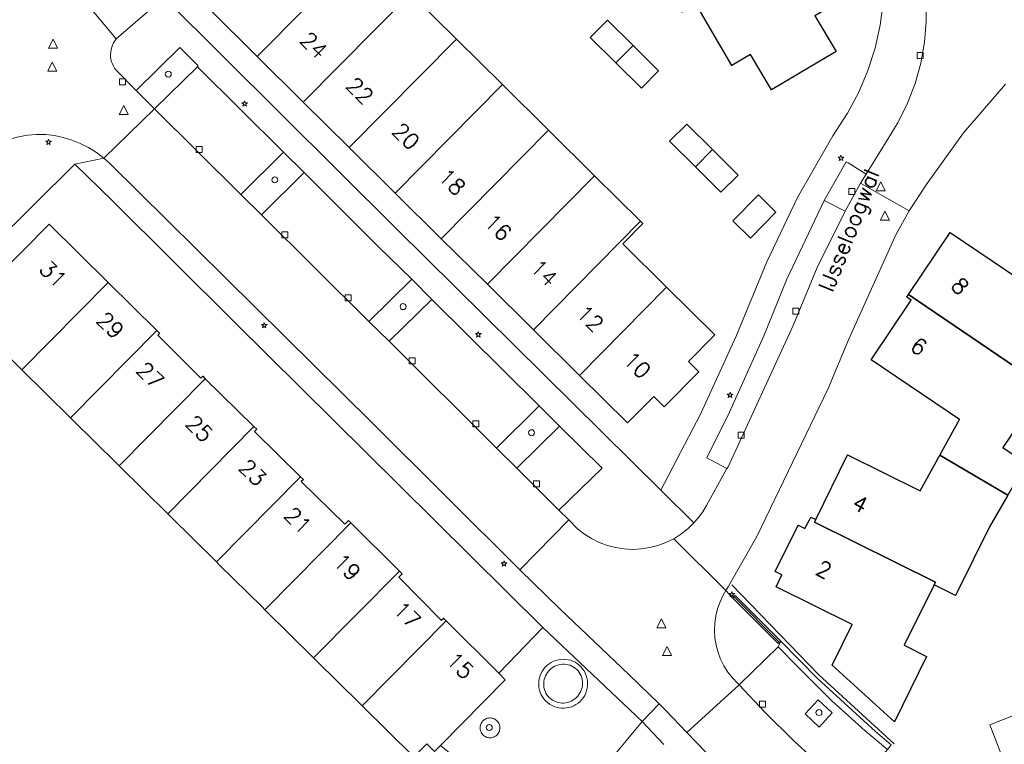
# Model space of a CAD drawing. Header units: metres. Extents: x 105376 to 107446, y 444190 to 447356.
# Tile 42 of 90: x 106916 to 106998, y 446053 to 446114. Entities that reach past the tile are written whole.
import ezdxf
from ezdxf.enums import TextEntityAlignment as Align

# ---------------------------------------------------------------- set-up
doc = ezdxf.new("R2010")
doc.units = ezdxf.units.M
doc.header["$MEASUREMENT"] = 0
for name, color, linetype, lineweight in [('begroeid terreindeel kenmerkpunt', 3, 'Continuous', 0), ('huisnummerreeks BGT', 7, 'Continuous', 0), ('onbegroeid terreindeel vlak', 5, 'Continuous', 0), ('openbare ruimte label tekst', 7, 'Continuous', 0), ('pand vlak BGT', 1, 'Continuous', 30), ('pand vlak gecombineerd BAG en BGT', 1, 'Continuous', 30), ('s_boom', 7, 'Continuous', 0), ('s_lantaarnpaal_lichtmast', 7, 'Continuous', 0), ('s_rioolput', 7, 'Continuous', 0), ('s_straatkolk_trottoirkolk', 7, 'Continuous', 0), ('scheiding lijn - uitbreiding populatie', 7, 'Continuous', 0), ('vegetatieobject lijn', 5, 'Continuous', 0), ('waterdeel vlak', 4, 'Continuous', 0), ('wegdeel vlak', 2, 'Continuous', 0)]:
    doc.layers.add(name, color=color, linetype=linetype, lineweight=lineweight)
doc.styles.get("Standard").update_dxf_attribs({"font": 'romans.shx'})

msp = doc.modelspace()

# ---------------------------------------------------------------- linework, layer by layer
at = {"layer": 'begroeid terreindeel kenmerkpunt', "flags": 128}
for points in [[(106929.579, 446111.247), (106931.133, 446109.712), (106931.057, 446109.633), (106927.491, 446106.131), (106925.949, 446107.666)], [(106929.579, 446111.247), (106931.133, 446109.712), (106931.057, 446109.633), (106927.491, 446106.131), (106925.949, 446107.666)], [(106939.964, 446100.823), (106936.398, 446097.278), (106934.695, 446098.988), (106938.255, 446102.507)], [(106939.964, 446100.823), (106936.398, 446097.278), (106934.695, 446098.988), (106938.255, 446102.507)], [(106950.626, 446090.234), (106947.05, 446086.74), (106945.362, 446088.38), (106948.94, 446091.919)], [(106950.626, 446090.234), (106947.05, 446086.74), (106945.362, 446088.38), (106948.94, 446091.919)], [(106957.721, 446076.147), (106956.007, 446077.815), (106959.581, 446081.348), (106961.278, 446079.675)], [(106957.721, 446076.147), (106956.007, 446077.815), (106959.581, 446081.348), (106961.278, 446079.675)], [(106979.523, 446061.521), (106975.75, 446065.316), (106975.948, 446065.528), (106979.757, 446061.715)], [(106979.523, 446061.521), (106975.75, 446065.316), (106975.948, 446065.528), (106979.757, 446061.715)], [(106962.791, 446057.152), (106962.681, 446057.029), (106962.559, 446056.917), (106962.426, 446056.819), (106962.283, 446056.735), (106962.133, 446056.667), (106961.976, 446056.614), (106961.814, 446056.578), (106961.65, 446056.559), (106961.485, 446056.557), (106961.32, 446056.572), (106961.158, 446056.604), (106961, 446056.653), (106960.848, 446056.718), (106960.703, 446056.798), (106960.567, 446056.893), (106960.443, 446057.001), (106960.33, 446057.122), (106960.23, 446057.254), (106960.144, 446057.395), (106960.073, 446057.545), (106960.019, 446057.701), (106959.981, 446057.862), (106959.959, 446058.026), (106959.955, 446058.191), (106959.968, 446058.356), (106959.998, 446058.519), (106960.045, 446058.677), (106960.108, 446058.83), (106960.186, 446058.976), (106960.279, 446059.113), (106960.386, 446059.239), (106960.497, 446059.359), (106960.62, 446059.467), (106960.753, 446059.561), (106960.895, 446059.642), (106961.044, 446059.707), (106961.199, 446059.757), (106961.359, 446059.791), (106961.522, 446059.808), (106961.685, 446059.809), (106961.847, 446059.793), (106962.007, 446059.76), (106962.163, 446059.711), (106962.313, 446059.646), (106962.455, 446059.567), (106962.589, 446059.473), (106962.712, 446059.366), (106962.824, 446059.247), (106962.923, 446059.117), (106963.008, 446058.978), (106963.078, 446058.83), (106963.133, 446058.677), (106963.172, 446058.518), (106963.195, 446058.356), (106963.201, 446058.193), (106963.19, 446058.03), (106963.162, 446057.869), (106963.118, 446057.712), (106963.058, 446057.56), (106962.983, 446057.415), (106962.894, 446057.279)], [(106962.791, 446057.152), (106962.681, 446057.029), (106962.559, 446056.917), (106962.426, 446056.819), (106962.283, 446056.735), (106962.133, 446056.667), (106961.976, 446056.614), (106961.814, 446056.578), (106961.65, 446056.559), (106961.485, 446056.557), (106961.32, 446056.572), (106961.158, 446056.604), (106961, 446056.653), (106960.848, 446056.718), (106960.703, 446056.798), (106960.567, 446056.893), (106960.443, 446057.001), (106960.33, 446057.122), (106960.23, 446057.254), (106960.144, 446057.395), (106960.073, 446057.545), (106960.019, 446057.701), (106959.981, 446057.862), (106959.959, 446058.026), (106959.955, 446058.191), (106959.968, 446058.356), (106959.998, 446058.519), (106960.045, 446058.677), (106960.108, 446058.83), (106960.186, 446058.976), (106960.279, 446059.113), (106960.386, 446059.239), (106960.497, 446059.359), (106960.62, 446059.467), (106960.753, 446059.561), (106960.895, 446059.642), (106961.044, 446059.707), (106961.199, 446059.757), (106961.359, 446059.791), (106961.522, 446059.808), (106961.685, 446059.809), (106961.847, 446059.793), (106962.007, 446059.76), (106962.163, 446059.711), (106962.313, 446059.646), (106962.455, 446059.567), (106962.589, 446059.473), (106962.712, 446059.366), (106962.824, 446059.247), (106962.923, 446059.117), (106963.008, 446058.978), (106963.078, 446058.83), (106963.133, 446058.677), (106963.172, 446058.518), (106963.195, 446058.356), (106963.201, 446058.193), (106963.19, 446058.03), (106963.162, 446057.869), (106963.118, 446057.712), (106963.058, 446057.56), (106962.983, 446057.415), (106962.894, 446057.279)], [(106982.86, 446056.829), (106984.023, 446055.738), (106982.938, 446054.554), (106981.762, 446055.662)], [(106982.86, 446056.829), (106984.023, 446055.738), (106982.938, 446054.554), (106981.762, 446055.662)], [(106956.182, 446054.065), (106956.154, 446054.022), (106956.101, 446053.954), (106956.042, 446053.893), (106955.977, 446053.837), (106955.906, 446053.789), (106955.831, 446053.748), (106955.752, 446053.715), (106955.67, 446053.691), (106955.586, 446053.675), (106955.5, 446053.668), (106955.415, 446053.67), (106955.33, 446053.681), (106955.246, 446053.7), (106955.165, 446053.728), (106955.088, 446053.765), (106955.014, 446053.809), (106954.946, 446053.86), (106954.883, 446053.919), (106954.827, 446053.983), (106954.777, 446054.053), (106954.735, 446054.128), (106954.701, 446054.206), (106954.676, 446054.288), (106954.659, 446054.372), (106954.65, 446054.457), (106954.651, 446054.543), (106954.66, 446054.628), (106954.679, 446054.712), (106954.705, 446054.793), (106954.74, 446054.871), (106954.783, 446054.945), (106954.834, 446055.014), (106954.891, 446055.078), (106954.955, 446055.135), (106955.024, 446055.186), (106955.098, 446055.229), (106955.176, 446055.264), (106955.257, 446055.291), (106955.341, 446055.309), (106955.426, 446055.319), (106955.512, 446055.32), (106955.597, 446055.312), (106955.681, 446055.295), (106955.763, 446055.269), (106955.841, 446055.235), (106955.916, 446055.194), (106955.986, 446055.144), (106956.051, 446055.088), (106956.109, 446055.025), (106956.16, 446054.957), (106956.205, 446054.884), (106956.241, 446054.806), (106956.269, 446054.725), (106956.289, 446054.642), (106956.3, 446054.557), (106956.302, 446054.471), (106956.295, 446054.386), (106956.279, 446054.302), (106956.255, 446054.22), (106956.223, 446054.14)], [(106956.182, 446054.065), (106956.154, 446054.022), (106956.101, 446053.954), (106956.042, 446053.893), (106955.977, 446053.837), (106955.906, 446053.789), (106955.831, 446053.748), (106955.752, 446053.715), (106955.67, 446053.691), (106955.586, 446053.675), (106955.5, 446053.668), (106955.415, 446053.67), (106955.33, 446053.681), (106955.246, 446053.7), (106955.165, 446053.728), (106955.088, 446053.765), (106955.014, 446053.809), (106954.946, 446053.86), (106954.883, 446053.919), (106954.827, 446053.983), (106954.777, 446054.053), (106954.735, 446054.128), (106954.701, 446054.206), (106954.676, 446054.288), (106954.659, 446054.372), (106954.65, 446054.457), (106954.651, 446054.543), (106954.66, 446054.628), (106954.679, 446054.712), (106954.705, 446054.793), (106954.74, 446054.871), (106954.783, 446054.945), (106954.834, 446055.014), (106954.891, 446055.078), (106954.955, 446055.135), (106955.024, 446055.186), (106955.098, 446055.229), (106955.176, 446055.264), (106955.257, 446055.291), (106955.341, 446055.309), (106955.426, 446055.319), (106955.512, 446055.32), (106955.597, 446055.312), (106955.681, 446055.295), (106955.763, 446055.269), (106955.841, 446055.235), (106955.916, 446055.194), (106955.986, 446055.144), (106956.051, 446055.088), (106956.109, 446055.025), (106956.16, 446054.957), (106956.205, 446054.884), (106956.241, 446054.806), (106956.269, 446054.725), (106956.289, 446054.642), (106956.3, 446054.557), (106956.302, 446054.471), (106956.295, 446054.386), (106956.279, 446054.302), (106956.255, 446054.22), (106956.223, 446054.14)]]:
    msp.add_lwpolyline(points, close=True, dxfattribs=at)
at = {"layer": 'onbegroeid terreindeel vlak', "flags": 128}
for points in [[(106976.527, 446134.276), (106972.719, 446138.839), (106968.911, 446143.402), (106963.943, 446139.259), (106961.721, 446141.881), (106957.177, 446137.489), (106962.906, 446130.649), (106968.908, 446123.487), (106971.096, 446120.876), (106970.608, 446120.581), (106968.472, 446119.312), (106971.509, 446114.201), (106972.648, 446114.878), (106975.654, 446109.742), (106977.201, 446110.663), (106978.965, 446107.704), (106984.359, 446110.922), (106982.595, 446113.88), (106986.592, 446116.256), (106983.558, 446121.362), (106980.524, 446126.467), (106976.563, 446124.125), (106973.725, 446127.522), (106971.558, 446130.116)], [(106968.114, 446107.846), (106969.549, 446109.296), (106967.409, 446111.415), (106965.268, 446113.533), (106963.833, 446112.083), (106965.973, 446109.965)], [(106970.467, 446103.431), (106972.616, 446101.296), (106974.747, 446099.179), (106976.187, 446100.61), (106974.047, 446102.736), (106971.907, 446104.862)], [(106975.745, 446096.783), (106977.202, 446095.353), (106979.328, 446097.525), (106977.871, 446098.955)]]:
    msp.add_lwpolyline(points, close=True, dxfattribs=at)
for points in [[(106932.026, 446114.473), (106936.043, 446110.5), (106939.885, 446106.7), (106943.728, 446102.9), (106947.57, 446099.1), (106951.412, 446095.3), (106955.254, 446091.5), (106959.097, 446087.7), (106962.939, 446083.9), (106966.956, 446079.927), (106969.137, 446082.13), (106970.004, 446081.272), (106972.895, 446084.194), (106972.028, 446085.052), (106974.225, 446087.272), (106970.207, 446091.249), (106966.548, 446094.869), (106968.229, 446096.567), (106968.046, 446096.749), (106964.206, 446100.551), (106960.366, 446104.354), (106956.526, 446108.156), (106952.686, 446111.958), (106948.847, 446115.761)], [(106988.255, 446114.776), (106988.034, 446113.114), (106987.609, 446111.195), (106987.01, 446109.323), (106986.242, 446107.513), (106985.311, 446105.782), (106984.078, 446103.885), (106981.124, 446098.729), (106978.568, 446093.365), (106976.021, 446087.173), (106973.042, 446080.663), (106969.722, 446074.32), (106947.687, 446096.09), (106928.368, 446115.325)], [(106988.956, 446053.088), (106987.636, 446054.182), (106982.784, 446058.641), (106979.757, 446061.715), (106975.948, 446065.528), (106975.75, 446065.316), (106975.169, 446065.944), (106975.344, 446066.257), (106977.748, 446070.469), (106983.699, 446082.801), (106985.404, 446086.876), (106989.329, 446095.614), (106990.458, 446097.626), (106991.876, 446099.782), (106994.998, 446104.141), (106998.504, 446108.198)], [(106910.498, 446091.302), (106920.819, 446101.514), (106923.963, 446098.451), (106934.179, 446088.312), (106947.89, 446074.749), (106959.875, 446062.871), (106956.199, 446059.047), (106951.819, 446063.412), (106951.587, 446063.643), (106951.411, 446063.466), (106947.877, 446067.065), (106948.155, 446067.345), (106947.921, 446067.577), (106943.875, 446071.592), (106943.662, 446071.803), (106943.359, 446071.498), (106939.73, 446075.05), (106939.9, 446075.222), (106939.671, 446075.447), (106935.836, 446079.225), (106936.007, 446079.398), (106935.781, 446079.62), (106931.719, 446083.619), (106931.507, 446083.828), (106931.352, 446083.672), (106927.755, 446087.265), (106927.896, 446087.408), (106927.671, 446087.631), (106923.622, 446091.644), (106918.699, 446096.523), (106912.01, 446089.794)], [(106910.498, 446091.302), (106920.819, 446101.514), (106923.963, 446098.451), (106934.179, 446088.312), (106947.89, 446074.749), (106959.875, 446062.871), (106956.199, 446059.047), (106951.819, 446063.412), (106951.587, 446063.643), (106951.411, 446063.466), (106947.877, 446067.065), (106948.155, 446067.345), (106947.921, 446067.577), (106943.875, 446071.592), (106943.662, 446071.803), (106943.359, 446071.498), (106939.73, 446075.05), (106939.9, 446075.222), (106939.671, 446075.447), (106935.836, 446079.225), (106936.007, 446079.398), (106935.781, 446079.62), (106931.719, 446083.619), (106931.507, 446083.828), (106931.352, 446083.672), (106927.755, 446087.265), (106927.896, 446087.408), (106927.671, 446087.631), (106923.622, 446091.644), (106918.699, 446096.523), (106912.01, 446089.794)], [(106999.683, 446091.888), (106993.883, 446095.808), (106990.39, 446090.64), (106990.25, 446090.433), (106990.618, 446090.173), (106987.274, 446085.203), (106994.643, 446080.225), (106993.007, 446077.251), (106991.371, 446074.276), (106985.322, 446077.271), (106982.653, 446071.879), (106982.251, 446072.083), (106982.138, 446071.86), (106981.76, 446071.112), (106981.178, 446071.401), (106979.26, 446067.536), (106979.84, 446067.25), (106979.359, 446066.269), (106985.692, 446063.122), (106984.029, 446059.716), (106989.22, 446054.991), (106991.897, 446060.452), (106990.037, 446061.397), (106992.537, 446066.419), (106994.318, 446065.535), (106994.429, 446065.759), (106997.161, 446071.263), (106998.693, 446073.913)], [(107000.225, 446076.562), (106998.277, 446077.879), (107001.85, 446083.182)], [(106965.365, 446051.646), (106968.172, 446055.034), (106969.968, 446053.113)], [(106965.365, 446051.646), (106968.172, 446055.034), (106969.968, 446053.113)]]:
    msp.add_lwpolyline(points, dxfattribs=at)
at = {"layer": 'pand vlak BGT', "flags": 128}
for points in [[(106912.01, 446089.794), (106918.699, 446096.523), (106923.622, 446091.644), (106916.411, 446084.365), (106911.465, 446089.245), (106911.538, 446089.318)], [(106912.01, 446089.794), (106918.699, 446096.523), (106923.622, 446091.644), (106916.411, 446084.365), (106911.465, 446089.245), (106911.538, 446089.318)], [(106920.469, 446080.361), (106916.411, 446084.365), (106923.622, 446091.644), (106927.671, 446087.631)], [(106920.469, 446080.361), (106916.411, 446084.365), (106923.622, 446091.644), (106927.671, 446087.631)], [(106935.781, 446079.62), (106928.583, 446072.354), (106924.526, 446076.358), (106931.719, 446083.619)], [(106935.781, 446079.62), (106928.583, 446072.354), (106924.526, 446076.358), (106931.719, 446083.619)], [(106936.007, 446079.398), (106935.836, 446079.225), (106939.671, 446075.447), (106932.641, 446068.351), (106928.826, 446072.115), (106928.583, 446072.354), (106935.781, 446079.62)], [(106936.007, 446079.398), (106935.836, 446079.225), (106939.671, 446075.447), (106932.641, 446068.351), (106928.826, 446072.115), (106928.583, 446072.354), (106935.781, 446079.62)], [(106940.756, 446060.344), (106936.698, 446064.348), (106943.875, 446071.592), (106947.921, 446067.577)], [(106940.756, 446060.344), (106936.698, 446064.348), (106943.875, 446071.592), (106947.921, 446067.577)], [(106944.813, 446056.341), (106951.819, 446063.412), (106956.199, 446059.047), (106956.736, 446058.512), (106951.347, 446053.031), (106950.842, 446052.518), (106950.2, 446053.149), (106949.126, 446052.085)], [(106944.813, 446056.341), (106951.819, 446063.412), (106956.199, 446059.047), (106956.736, 446058.512), (106951.347, 446053.031), (106950.842, 446052.518), (106950.2, 446053.149), (106949.126, 446052.085)]]:
    msp.add_lwpolyline(points, close=True, dxfattribs=at)
at = {"layer": 'pand vlak gecombineerd BAG en BGT', "flags": 128}
for points in [[(106940.15, 446122.681), (106944.162, 446118.71), (106936.043, 446110.5), (106932.026, 446114.473)], [(106940.15, 446122.681), (106944.162, 446118.71), (106936.043, 446110.5), (106932.026, 446114.473)], [(106983.558, 446121.362), (106986.592, 446116.256), (106982.595, 446113.88), (106984.359, 446110.922), (106978.965, 446107.704), (106977.201, 446110.663), (106975.654, 446109.742), (106972.648, 446114.878)], [(106983.558, 446121.362), (106986.592, 446116.256), (106982.595, 446113.88), (106984.359, 446110.922), (106978.965, 446107.704), (106977.201, 446110.663), (106975.654, 446109.742), (106972.648, 446114.878)], [(106946.987, 446114.24), (106948.682, 446115.924), (106948.847, 446115.761), (106939.885, 446106.7), (106936.043, 446110.5), (106944.162, 446118.71), (106944.343, 446118.531), (106943.513, 446117.692)], [(106946.987, 446114.24), (106948.682, 446115.924), (106948.847, 446115.761), (106939.885, 446106.7), (106936.043, 446110.5), (106944.162, 446118.71), (106944.343, 446118.531), (106943.513, 446117.692)], [(106939.885, 446106.7), (106948.847, 446115.761), (106952.686, 446111.958), (106943.728, 446102.9)], [(106939.885, 446106.7), (106948.847, 446115.761), (106952.686, 446111.958), (106943.728, 446102.9)], [(106963.833, 446112.083), (106965.268, 446113.533), (106967.409, 446111.415), (106965.973, 446109.965)], [(106963.833, 446112.083), (106965.268, 446113.533), (106967.409, 446111.415), (106965.973, 446109.965)], [(106952.686, 446111.958), (106956.526, 446108.156), (106947.57, 446099.1), (106943.728, 446102.9)], [(106952.686, 446111.958), (106956.526, 446108.156), (106947.57, 446099.1), (106943.728, 446102.9)], [(106965.973, 446109.965), (106967.409, 446111.415), (106969.549, 446109.296), (106968.114, 446107.846)], [(106965.973, 446109.965), (106967.409, 446111.415), (106969.549, 446109.296), (106968.114, 446107.846)], [(106947.57, 446099.1), (106956.526, 446108.156), (106960.366, 446104.354), (106951.412, 446095.3)], [(106947.57, 446099.1), (106956.526, 446108.156), (106960.366, 446104.354), (106951.412, 446095.3)], [(106971.907, 446104.862), (106974.047, 446102.736), (106972.616, 446101.296), (106970.467, 446103.431)], [(106971.907, 446104.862), (106974.047, 446102.736), (106972.616, 446101.296), (106970.467, 446103.431)], [(106955.254, 446091.5), (106951.412, 446095.3), (106960.366, 446104.354), (106964.206, 446100.551)], [(106955.254, 446091.5), (106951.412, 446095.3), (106960.366, 446104.354), (106964.206, 446100.551)], [(106976.187, 446100.61), (106974.747, 446099.179), (106972.616, 446101.296), (106974.047, 446102.736)], [(106976.187, 446100.61), (106974.747, 446099.179), (106972.616, 446101.296), (106974.047, 446102.736)], [(106964.206, 446100.551), (106968.046, 446096.749), (106959.097, 446087.7), (106955.254, 446091.5)], [(106964.206, 446100.551), (106968.046, 446096.749), (106959.097, 446087.7), (106955.254, 446091.5)], [(106977.871, 446098.955), (106979.328, 446097.525), (106977.202, 446095.353), (106975.745, 446096.783)], [(106977.871, 446098.955), (106979.328, 446097.525), (106977.202, 446095.353), (106975.745, 446096.783)], [(106966.548, 446094.869), (106970.207, 446091.249), (106962.939, 446083.9), (106959.097, 446087.7), (106968.046, 446096.749), (106968.229, 446096.567)], [(106966.548, 446094.869), (106970.207, 446091.249), (106962.939, 446083.9), (106959.097, 446087.7), (106968.046, 446096.749), (106968.229, 446096.567)], [(107000.107, 446084.066), (106990.39, 446090.64), (106993.883, 446095.808), (106999.683, 446091.888), (107002.265, 446094.753), (107007.088, 446090.418), (107005.05, 446088.149), (107003.558, 446089.168), (107000.248, 446084.273)], [(107000.107, 446084.066), (106990.39, 446090.64), (106993.883, 446095.808), (106999.683, 446091.888), (107002.265, 446094.753), (107007.088, 446090.418), (107005.05, 446088.149), (107003.558, 446089.168), (107000.248, 446084.273)], [(106962.939, 446083.9), (106970.207, 446091.249), (106974.225, 446087.272), (106972.028, 446085.052), (106972.895, 446084.194), (106970.004, 446081.272), (106969.137, 446082.13), (106966.956, 446079.927)], [(106962.939, 446083.9), (106970.207, 446091.249), (106974.225, 446087.272), (106972.028, 446085.052), (106972.895, 446084.194), (106970.004, 446081.272), (106969.137, 446082.13), (106966.956, 446079.927)], [(107000.248, 446084.273), (107001.85, 446083.182), (106998.277, 446077.879), (107000.225, 446076.562), (106998.693, 446073.913), (106993.007, 446077.251), (106994.643, 446080.225), (106987.274, 446085.203), (106990.618, 446090.173), (106990.25, 446090.433), (106990.39, 446090.64), (107000.107, 446084.066)], [(107000.248, 446084.273), (107001.85, 446083.182), (106998.277, 446077.879), (107000.225, 446076.562), (106998.693, 446073.913), (106993.007, 446077.251), (106994.643, 446080.225), (106987.274, 446085.203), (106990.618, 446090.173), (106990.25, 446090.433), (106990.39, 446090.64), (107000.107, 446084.066)], [(106927.671, 446087.631), (106927.896, 446087.408), (106927.755, 446087.265), (106931.352, 446083.672), (106931.507, 446083.828), (106931.719, 446083.619), (106924.526, 446076.358), (106924.303, 446076.578), (106920.701, 446080.132), (106920.469, 446080.361)], [(106927.671, 446087.631), (106927.896, 446087.408), (106927.755, 446087.265), (106931.352, 446083.672), (106931.507, 446083.828), (106931.719, 446083.619), (106924.526, 446076.358), (106924.303, 446076.578), (106920.701, 446080.132), (106920.469, 446080.361)], [(106982.544, 446071.659), (106982.653, 446071.879), (106985.322, 446077.271), (106991.371, 446074.276), (106993.007, 446077.251), (106998.693, 446073.913), (106997.161, 446071.263), (106994.429, 446065.759), (106994.318, 446065.535), (106992.537, 446066.419), (106992.65, 446066.647)], [(106982.544, 446071.659), (106982.653, 446071.879), (106985.322, 446077.271), (106991.371, 446074.276), (106993.007, 446077.251), (106998.693, 446073.913), (106997.161, 446071.263), (106994.429, 446065.759), (106994.318, 446065.535), (106992.537, 446066.419), (106992.65, 446066.647)], [(106936.465, 446064.577), (106932.888, 446068.107), (106932.641, 446068.351), (106939.671, 446075.447), (106939.9, 446075.222), (106939.73, 446075.05), (106943.359, 446071.498), (106943.662, 446071.803), (106943.875, 446071.592), (106936.698, 446064.348)], [(106936.465, 446064.577), (106932.888, 446068.107), (106932.641, 446068.351), (106939.671, 446075.447), (106939.9, 446075.222), (106939.73, 446075.05), (106943.359, 446071.498), (106943.662, 446071.803), (106943.875, 446071.592), (106936.698, 446064.348)], [(106992.65, 446066.647), (106992.537, 446066.419), (106990.037, 446061.397), (106991.897, 446060.452), (106989.22, 446054.991), (106984.029, 446059.716), (106985.692, 446063.122), (106979.359, 446066.269), (106979.84, 446067.25), (106979.26, 446067.536), (106981.178, 446071.401), (106981.76, 446071.112), (106982.138, 446071.86), (106982.251, 446072.083), (106982.653, 446071.879), (106982.544, 446071.659)], [(106992.65, 446066.647), (106992.537, 446066.419), (106990.037, 446061.397), (106991.897, 446060.452), (106989.22, 446054.991), (106984.029, 446059.716), (106985.692, 446063.122), (106979.359, 446066.269), (106979.84, 446067.25), (106979.26, 446067.536), (106981.178, 446071.401), (106981.76, 446071.112), (106982.138, 446071.86), (106982.251, 446072.083), (106982.653, 446071.879), (106982.544, 446071.659)], [(106947.921, 446067.577), (106948.155, 446067.345), (106947.877, 446067.065), (106951.411, 446063.466), (106951.587, 446063.643), (106951.819, 446063.412), (106944.813, 446056.341), (106944.591, 446056.56), (106941.01, 446060.094), (106940.756, 446060.344)], [(106947.921, 446067.577), (106948.155, 446067.345), (106947.877, 446067.065), (106951.411, 446063.466), (106951.587, 446063.643), (106951.819, 446063.412), (106944.813, 446056.341), (106944.591, 446056.56), (106941.01, 446060.094), (106940.756, 446060.344)]]:
    msp.add_lwpolyline(points, close=True, dxfattribs=at)
at = {"layer": 's_boom', "color": 251, "linetype": 'Continuous', "lineweight": 0, "flags": 128}
for points in [[(106928.379, 446109.025, 1), (106928.879, 446109.025, 1)], [(106937.268, 446100.209, 1), (106937.768, 446100.209, 1)], [(106947.974, 446089.631, 1), (106948.474, 446089.631, 1)], [(106958.69, 446079.119, 1), (106959.19, 446079.119, 1)], [(106982.678, 446055.772, 1), (106983.178, 446055.772, 1)], [(106955.167, 446054.524, 1), (106955.667, 446054.524, 1)]]:
    msp.add_lwpolyline(points, format="xyb", close=True, dxfattribs=at)
at = {"layer": 's_lantaarnpaal_lichtmast', "color": 7, "linetype": 'Continuous', "lineweight": 0, "flags": 128}
for points in [[(106934.94, 446106.63), (106934.758, 446106.63), (106934.905, 446106.523), (106934.849, 446106.351), (106934.996, 446106.457), (106935.143, 446106.351), (106935.087, 446106.523), (106935.234, 446106.63), (106935.052, 446106.63), (106934.996, 446106.803)], [(106918.581, 446103.424), (106918.399, 446103.424), (106918.546, 446103.317), (106918.49, 446103.145), (106918.637, 446103.251), (106918.784, 446103.145), (106918.728, 446103.317), (106918.875, 446103.424), (106918.693, 446103.424), (106918.637, 446103.597)], [(106984.705, 446102.09), (106984.523, 446102.09), (106984.67, 446101.983), (106984.614, 446101.811), (106984.761, 446101.917), (106984.908, 446101.811), (106984.852, 446101.983), (106984.999, 446102.09), (106984.817, 446102.09), (106984.761, 446102.263)], [(106936.577, 446088.137), (106936.395, 446088.137), (106936.542, 446088.03), (106936.486, 446087.858), (106936.633, 446087.964), (106936.78, 446087.858), (106936.724, 446088.03), (106936.871, 446088.137), (106936.689, 446088.137), (106936.633, 446088.31)], [(106954.445, 446087.378), (106954.263, 446087.378), (106954.41, 446087.271), (106954.354, 446087.099), (106954.501, 446087.205), (106954.648, 446087.099), (106954.592, 446087.271), (106954.739, 446087.378), (106954.557, 446087.378), (106954.501, 446087.551)], [(106975.45, 446082.332), (106975.268, 446082.332), (106975.415, 446082.225), (106975.359, 446082.053), (106975.506, 446082.159), (106975.653, 446082.053), (106975.597, 446082.225), (106975.744, 446082.332), (106975.562, 446082.332), (106975.506, 446082.505)], [(106956.588, 446068.258), (106956.406, 446068.258), (106956.553, 446068.151), (106956.497, 446067.979), (106956.644, 446068.085), (106956.791, 446067.979), (106956.735, 446068.151), (106956.882, 446068.258), (106956.7, 446068.258), (106956.644, 446068.431)], [(106975.602, 446065.698), (106975.42, 446065.698), (106975.567, 446065.591), (106975.511, 446065.419), (106975.658, 446065.525), (106975.805, 446065.419), (106975.749, 446065.591), (106975.896, 446065.698), (106975.714, 446065.698), (106975.658, 446065.871)]]:
    msp.add_lwpolyline(points, close=True, dxfattribs=at)
at = {"layer": 's_rioolput', "color": 7, "linetype": 'Continuous', "lineweight": 0, "flags": 128}
for points in [[(106918.645, 446111.198), (106919.395, 446111.198), (106919.02, 446111.948)], [(106918.564, 446109.277), (106919.314, 446109.277), (106918.939, 446110.027)], [(106924.543, 446105.669), (106925.293, 446105.669), (106924.918, 446106.419)], [(106987.707, 446099.295), (106988.457, 446099.295), (106988.082, 446100.045)], [(106988.06, 446096.849), (106988.81, 446096.849), (106988.435, 446097.599)], [(106969.406, 446062.843), (106970.156, 446062.843), (106969.781, 446063.593)], [(106969.876, 446060.532), (106970.626, 446060.532), (106970.251, 446061.282)]]:
    msp.add_lwpolyline(points, close=True, dxfattribs=at)
at = {"layer": 's_straatkolk_trottoirkolk', "color": 7, "linetype": 'Continuous', "lineweight": 0, "flags": 128}
for points in [[(106991.126, 446110.819), (106991.626, 446110.819), (106991.626, 446110.319), (106991.126, 446110.319)], [(106924.544, 446108.627), (106925.044, 446108.627), (106925.044, 446108.127), (106924.544, 446108.127)], [(106930.942, 446102.978), (106931.442, 446102.978), (106931.442, 446102.478), (106930.942, 446102.478)], [(106985.423, 446099.486), (106985.923, 446099.486), (106985.923, 446098.986), (106985.423, 446098.986)], [(106938.109, 446095.881), (106938.609, 446095.881), (106938.609, 446095.381), (106938.109, 446095.381)], [(106943.387, 446090.623), (106943.887, 446090.623), (106943.887, 446090.123), (106943.387, 446090.123)], [(106980.759, 446089.516), (106981.259, 446089.516), (106981.259, 446089.016), (106980.759, 446089.016)], [(106948.732, 446085.359), (106949.232, 446085.359), (106949.232, 446084.859), (106948.732, 446084.859)], [(106954.052, 446080.094), (106954.552, 446080.094), (106954.552, 446079.594), (106954.052, 446079.594)], [(106976.183, 446079.148), (106976.683, 446079.148), (106976.683, 446078.648), (106976.183, 446078.648)], [(106959.101, 446075.091), (106959.601, 446075.091), (106959.601, 446074.591), (106959.101, 446074.591)], [(106977.959, 446056.713), (106978.459, 446056.713), (106978.459, 446056.213), (106977.959, 446056.213)]]:
    msp.add_lwpolyline(points, close=True, dxfattribs=at)
at = {"layer": 'scheiding lijn - uitbreiding populatie', "flags": 128}
msp.add_lwpolyline([(106997.198, 446054.752), (106998.274, 446051.945), (107003.837, 446054.136), (107002.761, 446056.943)], close=True, dxfattribs=at)
at = {"layer": 'vegetatieobject lijn'}
for p, q in [((106975.656, 446066.431), (106982.92, 446058.908)), ((106975.849, 446065.422), (106979.631, 446061.616)), ((106982.92, 446058.908), (106989.215, 446053.159))]:
    msp.add_line(p, q, dxfattribs=at)
at = {"layer": 'waterdeel vlak', "flags": 128}
msp.add_lwpolyline([(106911.465, 446089.245), (106916.411, 446084.365), (106920.469, 446080.361), (106920.701, 446080.132), (106924.303, 446076.578), (106924.526, 446076.358), (106928.583, 446072.354), (106928.826, 446072.115), (106932.641, 446068.351), (106932.888, 446068.107), (106936.465, 446064.577), (106936.698, 446064.348), (106940.756, 446060.344), (106941.01, 446060.094), (106944.591, 446056.56), (106944.813, 446056.341), (106949.126, 446052.085), (106950.2, 446053.149), (106950.842, 446052.518)], dxfattribs=at)
msp.add_lwpolyline([(106911.465, 446089.245), (106916.411, 446084.365), (106920.469, 446080.361), (106920.701, 446080.132), (106924.303, 446076.578), (106924.526, 446076.358), (106928.583, 446072.354), (106928.826, 446072.115), (106932.641, 446068.351), (106932.888, 446068.107), (106936.465, 446064.577), (106936.698, 446064.348), (106940.756, 446060.344), (106941.01, 446060.094), (106944.591, 446056.56), (106944.813, 446056.341), (106949.126, 446052.085), (106950.2, 446053.149), (106950.842, 446052.518)], dxfattribs=at)
at = {"layer": 'wegdeel vlak', "flags": 128}
for points in [[(106928.269, 446115.407), (106924.291, 446111.971), (106922.284, 446114.373)], [(106928.269, 446115.407), (106924.291, 446111.971), (106922.284, 446114.373)], [(106928.368, 446115.325), (106947.687, 446096.09), (106969.722, 446074.32), (106972.491, 446071.584), (106971.974, 446071.089), (106971.41, 446070.651), (106970.803, 446070.272), (106970.162, 446069.957), (106969.492, 446069.708), (106968.8, 446069.529), (106968.093, 446069.421), (106967.38, 446069.385), (106966.666, 446069.422), (106965.96, 446069.531), (106965.268, 446069.712), (106964.599, 446069.961), (106963.958, 446070.278), (106963.353, 446070.658), (106962.789, 446071.097), (106962.047, 446071.839), (106961.222, 446072.664), (106964.832, 446076.169), (106961.278, 446079.675), (106959.581, 446081.348), (106950.626, 446090.234), (106948.94, 446091.919), (106946.167, 446094.632), (106939.964, 446100.823), (106938.255, 446102.507), (106931.057, 446109.633), (106931.133, 446109.712), (106929.579, 446111.247), (106925.949, 446107.666), (106924.268, 446109.354), (106924.148, 446109.517), (106924.045, 446109.692), (106923.96, 446109.876), (106923.893, 446110.067), (106923.845, 446110.264), (106923.817, 446110.464), (106923.809, 446110.667), (106923.821, 446110.869), (106923.852, 446111.069), (106923.904, 446111.265), (106923.974, 446111.455), (106924.062, 446111.637), (106924.168, 446111.81), (106924.291, 446111.971), (106928.269, 446115.407)], [(106928.368, 446115.325), (106947.687, 446096.09), (106969.722, 446074.32), (106972.491, 446071.584), (106971.974, 446071.089), (106971.41, 446070.651), (106970.803, 446070.272), (106970.162, 446069.957), (106969.492, 446069.708), (106968.8, 446069.529), (106968.093, 446069.421), (106967.38, 446069.385), (106966.666, 446069.422), (106965.96, 446069.531), (106965.268, 446069.712), (106964.599, 446069.961), (106963.958, 446070.278), (106963.353, 446070.658), (106962.789, 446071.097), (106962.047, 446071.839), (106961.222, 446072.664), (106964.832, 446076.169), (106961.278, 446079.675), (106959.581, 446081.348), (106950.626, 446090.234), (106948.94, 446091.919), (106946.167, 446094.632), (106939.964, 446100.823), (106938.255, 446102.507), (106931.057, 446109.633), (106931.133, 446109.712), (106929.579, 446111.247), (106925.949, 446107.666), (106924.268, 446109.354), (106924.148, 446109.517), (106924.045, 446109.692), (106923.96, 446109.876), (106923.893, 446110.067), (106923.845, 446110.264), (106923.817, 446110.464), (106923.809, 446110.667), (106923.821, 446110.869), (106923.852, 446111.069), (106923.904, 446111.265), (106923.974, 446111.455), (106924.062, 446111.637), (106924.168, 446111.81), (106924.291, 446111.971), (106928.269, 446115.407)], [(106991.857, 446115.205), (106991.879, 446113.443), (106991.736, 446111.687), (106991.427, 446109.952), (106990.957, 446108.254), (106990.329, 446106.607), (106989.549, 446105.027), (106988.623, 446103.528), (106986.87, 446100.687), (106985.367, 446101.615), (106985.207, 446101.713), (106983.368, 446098.475), (106980.237, 446091.934), (106978.338, 446087.209), (106975.47, 446080.84), (106973.558, 446077.012), (106975.25, 446076.131), (106973.552, 446073.042), (106973.241, 446072.526), (106972.886, 446072.039), (106972.491, 446071.584), (106969.722, 446074.32), (106973.042, 446080.663), (106976.021, 446087.173), (106978.568, 446093.365), (106981.124, 446098.729), (106984.078, 446103.885), (106985.311, 446105.782), (106986.242, 446107.513), (106987.01, 446109.323), (106987.609, 446111.195), (106988.034, 446113.114), (106988.255, 446114.776)], [(106991.857, 446115.205), (106991.879, 446113.443), (106991.736, 446111.687), (106991.427, 446109.952), (106990.957, 446108.254), (106990.329, 446106.607), (106989.549, 446105.027), (106988.623, 446103.528), (106986.87, 446100.687), (106985.367, 446101.615), (106985.207, 446101.713), (106983.368, 446098.475), (106980.237, 446091.934), (106978.338, 446087.209), (106975.47, 446080.84), (106973.558, 446077.012), (106975.25, 446076.131), (106973.552, 446073.042), (106973.241, 446072.526), (106972.886, 446072.039), (106972.491, 446071.584), (106969.722, 446074.32), (106973.042, 446080.663), (106976.021, 446087.173), (106978.568, 446093.365), (106981.124, 446098.729), (106984.078, 446103.885), (106985.311, 446105.782), (106986.242, 446107.513), (106987.01, 446109.323), (106987.609, 446111.195), (106988.034, 446113.114), (106988.255, 446114.776)], [(106998.504, 446108.198), (106994.998, 446104.141), (106991.876, 446099.782), (106990.458, 446097.626), (106986.404, 446099.933), (106986.87, 446100.687), (106988.623, 446103.528), (106989.549, 446105.027), (106990.329, 446106.607), (106990.957, 446108.254), (106991.427, 446109.952), (106991.736, 446111.687), (106991.879, 446113.443), (106991.857, 446115.205)], [(106998.504, 446108.198), (106994.998, 446104.141), (106991.876, 446099.782), (106990.458, 446097.626), (106986.404, 446099.933), (106986.87, 446100.687), (106988.623, 446103.528), (106989.549, 446105.027), (106990.329, 446106.607), (106990.957, 446108.254), (106991.427, 446109.952), (106991.736, 446111.687), (106991.879, 446113.443), (106991.857, 446115.205)], [(106922.284, 446114.373), (106924.291, 446111.971), (106924.168, 446111.81), (106924.062, 446111.637), (106923.974, 446111.455), (106923.904, 446111.265), (106923.852, 446111.069), (106923.821, 446110.869), (106923.809, 446110.667), (106923.817, 446110.464), (106923.845, 446110.264), (106923.893, 446110.067), (106923.96, 446109.876), (106924.045, 446109.692), (106924.148, 446109.517), (106924.268, 446109.354), (106925.949, 446107.666), (106927.491, 446106.131), (106923.25, 446102.017), (106922.626, 446102.486), (106921.963, 446102.899), (106921.266, 446103.251), (106920.576, 446103.528), (106919.865, 446103.745), (106919.139, 446103.902), (106918.402, 446103.998), (106917.642, 446104.004), (106916.885, 446103.938), (106916.137, 446103.801)], [(106922.284, 446114.373), (106924.291, 446111.971), (106924.168, 446111.81), (106924.062, 446111.637), (106923.974, 446111.455), (106923.904, 446111.265), (106923.852, 446111.069), (106923.821, 446110.869), (106923.809, 446110.667), (106923.817, 446110.464), (106923.845, 446110.264), (106923.893, 446110.067), (106923.96, 446109.876), (106924.045, 446109.692), (106924.148, 446109.517), (106924.268, 446109.354), (106925.949, 446107.666), (106927.491, 446106.131), (106923.25, 446102.017), (106922.626, 446102.486), (106921.963, 446102.899), (106921.266, 446103.251), (106920.576, 446103.528), (106919.865, 446103.745), (106919.139, 446103.902), (106918.402, 446103.998), (106917.642, 446104.004), (106916.885, 446103.938), (106916.137, 446103.801)], [(106974.92, 446050.976), (106971.904, 446054.121), (106976.262, 446058.085), (106978.412, 446055.794), (106980.889, 446053.369), (106983.775, 446050.756)], [(106974.92, 446050.976), (106971.904, 446054.121), (106976.262, 446058.085), (106978.412, 446055.794), (106980.889, 446053.369), (106983.775, 446050.756)], [(106969.968, 446053.113), (106968.172, 446055.034), (106969.595, 446056.499), (106970.105, 446056.004), (106971.904, 446054.121), (106974.92, 446050.976)], [(106969.968, 446053.113), (106968.172, 446055.034), (106969.595, 446056.499), (106970.105, 446056.004), (106971.904, 446054.121), (106974.92, 446050.976)]]:
    msp.add_lwpolyline(points, dxfattribs=at)
for points in [[(106934.695, 446098.988), (106927.491, 446106.131), (106931.057, 446109.633), (106938.255, 446102.507)], [(106934.695, 446098.988), (106927.491, 446106.131), (106931.057, 446109.633), (106938.255, 446102.507)], [(106956.007, 446077.815), (106957.721, 446076.147), (106961.222, 446072.664), (106962.047, 446071.839), (106957.975, 446067.677), (106945.643, 446079.927), (106935.891, 446089.594), (106923.722, 446101.599), (106923.25, 446102.017), (106927.491, 446106.131), (106934.695, 446098.988), (106936.398, 446097.278), (106945.362, 446088.38), (106947.05, 446086.74)], [(106956.007, 446077.815), (106957.721, 446076.147), (106961.222, 446072.664), (106962.047, 446071.839), (106957.975, 446067.677), (106945.643, 446079.927), (106935.891, 446089.594), (106923.722, 446101.599), (106923.25, 446102.017), (106927.491, 446106.131), (106934.695, 446098.988), (106936.398, 446097.278), (106945.362, 446088.38), (106947.05, 446086.74)], [(106923.25, 446102.017), (106920.819, 446101.514), (106910.498, 446091.302), (106906.06, 446095.728), (106905.602, 446096.22), (106908.736, 446098.705), (106911.946, 446101.363), (106912.773, 446102.11), (106913.375, 446102.573), (106914.019, 446102.977), (106914.698, 446103.319), (106915.406, 446103.594), (106916.137, 446103.801), (106916.885, 446103.938), (106917.642, 446104.004), (106918.402, 446103.998), (106919.139, 446103.902), (106919.865, 446103.745), (106920.576, 446103.528), (106921.266, 446103.251), (106921.963, 446102.899), (106922.626, 446102.486)], [(106935.891, 446089.594), (106945.643, 446079.927), (106957.975, 446067.677), (106961.306, 446064.419), (106967.063, 446058.958), (106969.595, 446056.499), (106968.172, 446055.034), (106959.875, 446062.871), (106947.89, 446074.749), (106934.179, 446088.312), (106923.963, 446098.451), (106920.819, 446101.514), (106923.25, 446102.017), (106923.722, 446101.599)], [(106935.891, 446089.594), (106945.643, 446079.927), (106957.975, 446067.677), (106961.306, 446064.419), (106967.063, 446058.958), (106969.595, 446056.499), (106968.172, 446055.034), (106959.875, 446062.871), (106947.89, 446074.749), (106934.179, 446088.312), (106923.963, 446098.451), (106920.819, 446101.514), (106923.25, 446102.017), (106923.722, 446101.599)], [(106983.368, 446098.475), (106985.207, 446101.713), (106985.367, 446101.615), (106986.87, 446100.687), (106986.404, 446099.933), (106985.115, 446097.601)], [(106983.368, 446098.475), (106985.207, 446101.713), (106985.367, 446101.615), (106986.87, 446100.687), (106986.404, 446099.933), (106985.115, 446097.601)], [(106945.362, 446088.38), (106936.398, 446097.278), (106939.964, 446100.823), (106946.167, 446094.632), (106948.94, 446091.919)], [(106945.362, 446088.38), (106936.398, 446097.278), (106939.964, 446100.823), (106946.167, 446094.632), (106948.94, 446091.919)], [(106980.762, 446088.055), (106982.771, 446092.904), (106985.115, 446097.601), (106986.404, 446099.933), (106990.458, 446097.626), (106989.329, 446095.614), (106985.404, 446086.876), (106983.699, 446082.801), (106977.748, 446070.469), (106975.344, 446066.257), (106975.169, 446065.944), (106970.803, 446070.272), (106971.41, 446070.651), (106971.974, 446071.089), (106972.491, 446071.584), (106972.886, 446072.039), (106973.241, 446072.526), (106973.552, 446073.042), (106975.25, 446076.131), (106975.348, 446076.262)], [(106980.762, 446088.055), (106982.771, 446092.904), (106985.115, 446097.601), (106986.404, 446099.933), (106990.458, 446097.626), (106989.329, 446095.614), (106985.404, 446086.876), (106983.699, 446082.801), (106977.748, 446070.469), (106975.344, 446066.257), (106975.169, 446065.944), (106970.803, 446070.272), (106971.41, 446070.651), (106971.974, 446071.089), (106972.491, 446071.584), (106972.886, 446072.039), (106973.241, 446072.526), (106973.552, 446073.042), (106975.25, 446076.131), (106975.348, 446076.262)], [(106978.338, 446087.209), (106980.237, 446091.934), (106983.368, 446098.475), (106985.115, 446097.601), (106982.771, 446092.904), (106980.762, 446088.055), (106975.348, 446076.262), (106975.25, 446076.131), (106973.558, 446077.012), (106975.47, 446080.84)], [(106978.338, 446087.209), (106980.237, 446091.934), (106983.368, 446098.475), (106985.115, 446097.601), (106982.771, 446092.904), (106980.762, 446088.055), (106975.348, 446076.262), (106975.25, 446076.131), (106973.558, 446077.012), (106975.47, 446080.84)], [(106947.05, 446086.74), (106950.626, 446090.234), (106959.581, 446081.348), (106956.007, 446077.815)], [(106947.05, 446086.74), (106950.626, 446090.234), (106959.581, 446081.348), (106956.007, 446077.815)], [(106961.222, 446072.664), (106957.721, 446076.147), (106961.278, 446079.675), (106964.832, 446076.169)], [(106961.222, 446072.664), (106957.721, 446076.147), (106961.278, 446079.675), (106964.832, 446076.169)], [(106975.169, 446065.944), (106974.946, 446065.567), (106974.68, 446065.012), (106974.471, 446064.432), (106974.322, 446063.835), (106974.234, 446063.226), (106974.208, 446062.61), (106974.245, 446061.996), (106974.343, 446061.388), (106974.502, 446060.793), (106974.721, 446060.217), (106974.997, 446059.667), (106975.326, 446059.147), (106975.707, 446058.663), (106976.135, 446058.22), (106976.262, 446058.085), (106971.904, 446054.121), (106970.105, 446056.004), (106969.595, 446056.499), (106967.063, 446058.958), (106961.306, 446064.419), (106957.975, 446067.677), (106962.047, 446071.839), (106962.789, 446071.097), (106963.353, 446070.658), (106963.958, 446070.278), (106964.599, 446069.961), (106965.268, 446069.712), (106965.96, 446069.531), (106966.666, 446069.422), (106967.38, 446069.385), (106968.093, 446069.421), (106968.8, 446069.529), (106969.492, 446069.708), (106970.162, 446069.957), (106970.803, 446070.272)], [(106975.169, 446065.944), (106974.946, 446065.567), (106974.68, 446065.012), (106974.471, 446064.432), (106974.322, 446063.835), (106974.234, 446063.226), (106974.208, 446062.61), (106974.245, 446061.996), (106974.343, 446061.388), (106974.502, 446060.793), (106974.721, 446060.217), (106974.997, 446059.667), (106975.326, 446059.147), (106975.707, 446058.663), (106976.135, 446058.22), (106976.262, 446058.085), (106971.904, 446054.121), (106970.105, 446056.004), (106969.595, 446056.499), (106967.063, 446058.958), (106961.306, 446064.419), (106957.975, 446067.677), (106962.047, 446071.839), (106962.789, 446071.097), (106963.353, 446070.658), (106963.958, 446070.278), (106964.599, 446069.961), (106965.268, 446069.712), (106965.96, 446069.531), (106966.666, 446069.422), (106967.38, 446069.385), (106968.093, 446069.421), (106968.8, 446069.529), (106969.492, 446069.708), (106970.162, 446069.957), (106970.803, 446070.272)], [(106979.532, 446061.242), (106976.262, 446058.085), (106976.135, 446058.22), (106975.707, 446058.663), (106975.326, 446059.147), (106974.997, 446059.667), (106974.721, 446060.217), (106974.502, 446060.793), (106974.343, 446061.388), (106974.245, 446061.996), (106974.208, 446062.61), (106974.234, 446063.226), (106974.322, 446063.835), (106974.471, 446064.432), (106974.68, 446065.012), (106974.946, 446065.567), (106975.169, 446065.944), (106975.75, 446065.316), (106979.523, 446061.521), (106979.757, 446061.715)], [(106979.532, 446061.242), (106976.262, 446058.085), (106976.135, 446058.22), (106975.707, 446058.663), (106975.326, 446059.147), (106974.997, 446059.667), (106974.721, 446060.217), (106974.502, 446060.793), (106974.343, 446061.388), (106974.245, 446061.996), (106974.208, 446062.61), (106974.234, 446063.226), (106974.322, 446063.835), (106974.471, 446064.432), (106974.68, 446065.012), (106974.946, 446065.567), (106975.169, 446065.944), (106975.75, 446065.316), (106979.523, 446061.521), (106979.757, 446061.715)], [(106964.76, 446052.14), (106959.828, 446046.079), (106951.347, 446053.031), (106956.736, 446058.512), (106956.199, 446059.047), (106959.875, 446062.871), (106968.172, 446055.034), (106965.365, 446051.646)], [(106978.412, 446055.794), (106976.262, 446058.085), (106979.532, 446061.242), (106981.161, 446059.594), (106984.009, 446056.748), (106986.781, 446054.243), (106988.66, 446052.686), (106987.496, 446051.303), (106985.693, 446049.161), (106983.775, 446050.756), (106980.889, 446053.369)], [(106984.009, 446056.748), (106981.161, 446059.594), (106979.532, 446061.242), (106979.757, 446061.715), (106982.784, 446058.641), (106987.636, 446054.182), (106988.956, 446053.088), (106988.66, 446052.686), (106986.781, 446054.243)], [(106984.009, 446056.748), (106981.161, 446059.594), (106979.532, 446061.242), (106979.757, 446061.715), (106982.784, 446058.641), (106987.636, 446054.182), (106988.956, 446053.088), (106988.66, 446052.686), (106986.781, 446054.243)], [(106962.912, 446059.732), (106963.066, 446059.584), (106963.204, 446059.422), (106963.324, 446059.245), (106963.426, 446059.058), (106963.507, 446058.86), (106963.567, 446058.656), (106963.606, 446058.446), (106963.622, 446058.233), (106963.616, 446058.02), (106963.588, 446057.808), (106963.539, 446057.601), (106963.468, 446057.4), (106963.376, 446057.207), (106963.265, 446057.025), (106963.135, 446056.855), (106962.989, 446056.7), (106962.827, 446056.561), (106962.651, 446056.44), (106962.464, 446056.337), (106962.268, 446056.255), (106962.063, 446056.193), (106961.854, 446056.153), (106961.641, 446056.135), (106961.428, 446056.14), (106961.216, 446056.166), (106961.008, 446056.214), (106960.807, 446056.284), (106960.613, 446056.375), (106960.43, 446056.485), (106960.26, 446056.613), (106960.109, 446056.755), (106959.973, 446056.912), (106959.854, 446057.081), (106959.752, 446057.262), (106959.67, 446057.452), (106959.607, 446057.65), (106959.564, 446057.853), (106959.542, 446058.059), (106959.541, 446058.267), (106959.561, 446058.473), (106959.602, 446058.676), (106959.663, 446058.874), (106959.744, 446059.065), (106959.844, 446059.247), (106959.961, 446059.418), (106960.096, 446059.576), (106960.245, 446059.719), (106960.409, 446059.847), (106960.584, 446059.958), (106960.77, 446060.05), (106960.964, 446060.123), (106961.164, 446060.176), (106961.369, 446060.208), (106961.576, 446060.22), (106961.783, 446060.21), (106961.989, 446060.18), (106962.19, 446060.129), (106962.384, 446060.057), (106962.571, 446059.967), (106962.747, 446059.858)], [(106960.26, 446056.613), (106960.43, 446056.485), (106960.613, 446056.375), (106960.807, 446056.284), (106961.008, 446056.214), (106961.216, 446056.166), (106961.428, 446056.14), (106961.641, 446056.135), (106961.854, 446056.153), (106962.063, 446056.193), (106962.268, 446056.255), (106962.464, 446056.337), (106962.651, 446056.44), (106962.827, 446056.561), (106962.989, 446056.7), (106963.135, 446056.855), (106963.265, 446057.025), (106963.376, 446057.207), (106963.468, 446057.4), (106963.539, 446057.601), (106963.588, 446057.808), (106963.616, 446058.02), (106963.622, 446058.233), (106963.606, 446058.446), (106963.567, 446058.656), (106963.507, 446058.86), (106963.426, 446059.058), (106963.324, 446059.245), (106963.204, 446059.422), (106963.066, 446059.584), (106962.912, 446059.732), (106962.747, 446059.858), (106962.571, 446059.967), (106962.384, 446060.057), (106962.19, 446060.129), (106961.989, 446060.18), (106961.783, 446060.21), (106961.576, 446060.22), (106961.369, 446060.208), (106961.164, 446060.176), (106960.964, 446060.123), (106960.77, 446060.05), (106960.584, 446059.958), (106960.409, 446059.847), (106960.245, 446059.719), (106960.096, 446059.576), (106959.961, 446059.418), (106959.844, 446059.247), (106959.744, 446059.065), (106959.663, 446058.874), (106959.602, 446058.676), (106959.561, 446058.473), (106959.541, 446058.267), (106959.542, 446058.059), (106959.564, 446057.853), (106959.607, 446057.65), (106959.67, 446057.452), (106959.752, 446057.262), (106959.854, 446057.081), (106959.973, 446056.912), (106960.109, 446056.755)], [(106960.386, 446059.239), (106960.279, 446059.113), (106960.186, 446058.976), (106960.108, 446058.83), (106960.045, 446058.677), (106959.998, 446058.519), (106959.968, 446058.356), (106959.955, 446058.191), (106959.959, 446058.026), (106959.981, 446057.862), (106960.019, 446057.701), (106960.073, 446057.545), (106960.144, 446057.395), (106960.23, 446057.254), (106960.33, 446057.122), (106960.443, 446057.001), (106960.567, 446056.893), (106960.703, 446056.798), (106960.848, 446056.718), (106961, 446056.653), (106961.158, 446056.604), (106961.32, 446056.572), (106961.485, 446056.557), (106961.65, 446056.559), (106961.814, 446056.578), (106961.976, 446056.614), (106962.133, 446056.667), (106962.283, 446056.735), (106962.426, 446056.819), (106962.559, 446056.917), (106962.681, 446057.029), (106962.791, 446057.152), (106962.894, 446057.279), (106962.983, 446057.415), (106963.058, 446057.56), (106963.118, 446057.712), (106963.162, 446057.869), (106963.19, 446058.03), (106963.201, 446058.193), (106963.195, 446058.356), (106963.172, 446058.518), (106963.133, 446058.677), (106963.078, 446058.83), (106963.008, 446058.978), (106962.923, 446059.117), (106962.824, 446059.247), (106962.712, 446059.366), (106962.589, 446059.473), (106962.455, 446059.567), (106962.313, 446059.646), (106962.163, 446059.711), (106962.007, 446059.76), (106961.847, 446059.793), (106961.685, 446059.809), (106961.522, 446059.808), (106961.359, 446059.791), (106961.199, 446059.757), (106961.044, 446059.707), (106960.895, 446059.642), (106960.753, 446059.561), (106960.62, 446059.467), (106960.497, 446059.359)], [(106981.762, 446055.662), (106982.938, 446054.554), (106984.023, 446055.738), (106982.86, 446056.829)], [(106956.154, 446054.022), (106956.182, 446054.065), (106956.223, 446054.14), (106956.255, 446054.22), (106956.279, 446054.302), (106956.295, 446054.386), (106956.302, 446054.471), (106956.3, 446054.557), (106956.289, 446054.642), (106956.269, 446054.725), (106956.241, 446054.806), (106956.205, 446054.884), (106956.16, 446054.957), (106956.109, 446055.025), (106956.051, 446055.088), (106955.986, 446055.144), (106955.916, 446055.194), (106955.841, 446055.235), (106955.763, 446055.269), (106955.681, 446055.295), (106955.597, 446055.312), (106955.512, 446055.32), (106955.426, 446055.319), (106955.341, 446055.309), (106955.257, 446055.291), (106955.176, 446055.264), (106955.098, 446055.229), (106955.024, 446055.186), (106954.955, 446055.135), (106954.891, 446055.078), (106954.834, 446055.014), (106954.783, 446054.945), (106954.74, 446054.871), (106954.705, 446054.793), (106954.679, 446054.712), (106954.66, 446054.628), (106954.651, 446054.543), (106954.65, 446054.457), (106954.659, 446054.372), (106954.676, 446054.288), (106954.701, 446054.206), (106954.735, 446054.128), (106954.777, 446054.053), (106954.827, 446053.983), (106954.883, 446053.919), (106954.946, 446053.86), (106955.014, 446053.809), (106955.088, 446053.765), (106955.165, 446053.728), (106955.246, 446053.7), (106955.33, 446053.681), (106955.415, 446053.67), (106955.5, 446053.668), (106955.586, 446053.675), (106955.67, 446053.691), (106955.752, 446053.715), (106955.831, 446053.748), (106955.906, 446053.789), (106955.977, 446053.837), (106956.042, 446053.893), (106956.101, 446053.954)]]:
    msp.add_lwpolyline(points, close=True, dxfattribs=at)

# ---------------------------------------------------------------- texts
at = {"layer": 'huisnummerreeks BGT'}
for s, height, rotation, p in [('24', 1.3229, 315.3, (106940.777, 446111.444)), ('22', 1.3229, 315.3, (106944.619, 446107.644)), ('20', 1.3229, 315.3, (106948.462, 446103.844)), ('18', 1.3229, 315.3, (106952.304, 446100.044)), ('16', 1.3229, 315.3, (106956.146, 446096.244)), ('31', 1.3229, 315.3, (106919.02, 446092.344)), ('14', 1.3229, 315.3, (106959.988, 446092.444)), ('8', 1.323, 313.7, (106994.707, 446091.347)), ('12', 1.3229, 315.3, (106963.831, 446088.644)), ('29', 1.3229, 315.3, (106923.799, 446088.082)), ('6', 1.323, 326.8, (106991.265, 446086.316)), ('10', 1.3229, 315.3, (106967.761, 446084.757)), ('27', 1.3229, 315.3, (106927.125, 446083.903)), ('25', 1.3229, 315.3, (106931.232, 446079.461)), ('23', 1.3229, 315.3, (106935.673, 446075.795)), ('4', 1.323, 331.7, (106986.383, 446073.182)), ('21', 1.3229, 315.3, (106939.448, 446071.797)), ('19', 1.3229, 315.3, (106943.555, 446067.91)), ('2', 1.323, 332.7, (106983.349, 446067.698)), ('17', 1.3229, 315.3, (106948.551, 446063.911)), ('15', 1.3229, 315.5, (106952.992, 446059.691))]:
    msp.add_text(s, height=height, rotation=rotation, dxfattribs=at).set_placement(p, align=Align.MIDDLE_CENTER)
at = {"layer": 'openbare ruimte label tekst'}
msp.add_text('IJsseloogwal', height=1.32293, rotation=68.4, dxfattribs=at).set_placement((106985.419, 446096), align=Align.MIDDLE_CENTER)

doc.saveas('drawing.dxf')
